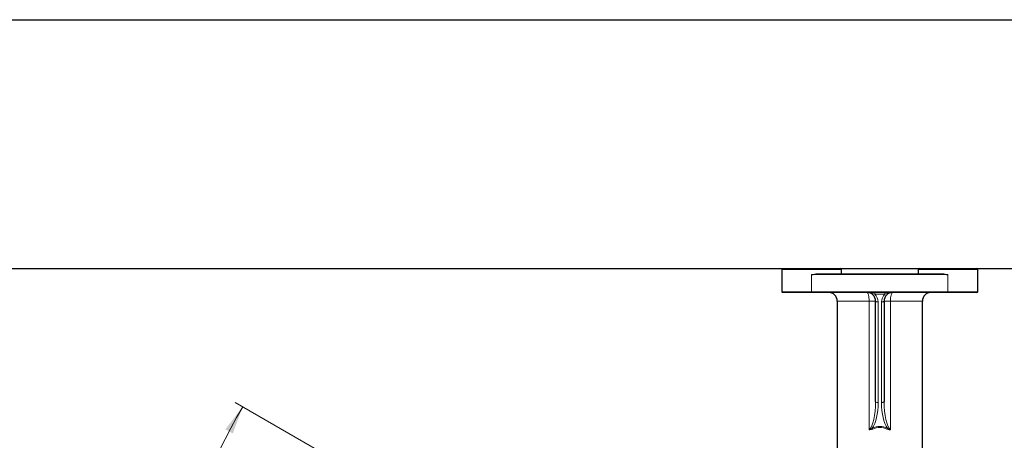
# Model space of a CAD drawing. Header units: millimetres. Extents: x 0 to 4205, y -17 to 2970.
# Tile 18 of 30: x 1894 to 2472, y 760 to 1007. Entities that reach past the tile are written whole.
import ezdxf

# ---------------------------------------------------------------- set-up
doc = ezdxf.new("R2010")
doc.units = ezdxf.units.MM
doc.header["$LTSCALE"] = 5
doc.styles.add('SLDTEXTSTYLE0', font='TXT', dxfattribs={"width": 0.605})
doc.dimstyles.new('SLDDIMSTYLE6', dxfattribs={"dimtxt": 12.841593, "dimasz": 16.5, "dimexe": 0, "dimexo": 0.0625, "dimgap": 3.210398, "dimtad": 1, "dimdec": 4, "dimlfac": 5, "dimzin": 12, "dimdsep": 46, "dimtxsty": 'SLDTEXTSTYLE0', "dimsah": 1, "dimcen": 0.09, "dimadec": 3, "dimazin": 3, "dimtfac": 1, "dimtdec": 1, "dimtofl": 0, "dimtmove": 0, "dimatfit": 3, "dimfxl": 1, "dimfrac": 2, "dimtolj": 1, "dimtzin": 12, "dimarcsym": 0})

# ---------------------------------------------------------------- blocks, each defined once
blk = doc.blocks.new('_D_11')
at = {"color": 7, "linetype": 'Continuous', "lineweight": 18}
for p, q in [((2069.92, 754.22), (2020.89, 782.53)), ((2069.92, 374.22), (2020.89, 345.92))]:
    blk.add_line(p, q, dxfattribs=at)
blk.add_arc((2399.01, 564.22), 431.61, 150, 210, dxfattribs=at)
for points in [[(2025.22, 780.03), (2015.06, 766.79), (2019.44, 764.37)], [(2025.22, 348.42), (2019.44, 364.07), (2015.06, 361.65)]]:
    blk.add_solid(points, dxfattribs=at)
at = {"color": 7, "linetype": 'Continuous', "lineweight": 18, "insert": (1950.73, 587.14), "char_height": 13.229, "attachment_point": 1, "rotation": 85.37194, "style": 'SLDTEXTSTYLE0'}
blk.add_mtext('60°', dxfattribs=at)

msp = doc.modelspace()

# ---------------------------------------------------------------- linework, layer by layer
at = {"color": 7, "linetype": 'Continuous', "lineweight": 25}
for p, q in [((1782.641749, 1006.932745), (2970.076651, 1006.932745)), ((1782.641749, 860.972355), (2970.076651, 860.972355)), ((2342.006106, 860.972355), (2359.006106, 860.972355)), ((2359.006106, 860.972355), (2376.006106, 860.972355)), ((2422.006106, 860.972355), (2456.006106, 860.972355)), ((2341.506106, 860.472355), (2341.506106, 847.472355)), ((2363.159418, 857.972355), (2434.852794, 857.972355)), ((2376.506106, 857.972355), (2376.506106, 860.472355)), ((2421.506106, 860.472355), (2421.506106, 857.972355)), ((2456.506106, 847.472355), (2456.506106, 860.472355)), ((2359.006106, 846.972355), (2342.006106, 846.972355)), ((2439.006106, 846.972355), (2359.006106, 846.972355)), ((2456.006106, 846.972355), (2439.006106, 846.972355)), ((2374.006106, 841.972355), (2374.006106, 672.379431)), ((2396.506106, 783.024517), (2396.506106, 841.972355)), ((2401.506106, 841.972355), (2401.506106, 783.024517)), ((2424.006106, 627.722355), (2424.006106, 841.972355))]:
    msp.add_line(p, q, dxfattribs=at)
at = {"color": 8, "linetype": 'Continuous', "lineweight": 18}
for p, q in [((2359.006106, 860.472355), (2341.506106, 860.472355)), ((2376.506106, 860.472355), (2359.006106, 860.472355)), ((2359.006106, 847.472355), (2359.006106, 857.472355)), ((2439.006106, 857.472355), (2359.006106, 857.472355)), ((2456.506106, 860.472355), (2421.506106, 860.472355)), ((2439.006106, 847.472355), (2439.006106, 857.472355)), ((2341.506106, 847.472355), (2359.006106, 847.472355)), ((2359.006106, 847.472355), (2359.006106, 846.972355)), ((2359.006106, 847.472355), (2439.006106, 847.472355)), ((2396.130847, 846.006089), (2396.130847, 846.972355)), ((2401.881366, 846.006089), (2396.130847, 846.006089)), ((2401.881366, 846.006089), (2401.881366, 846.972355)), ((2439.006106, 847.472355), (2439.006106, 846.972355)), ((2439.006106, 847.472355), (2456.506106, 847.472355)), ((2392.756106, 841.972355), (2374.006106, 841.972355)), ((2392.756106, 841.972355), (2396.506106, 841.972355)), ((2392.756106, 766.494661), (2392.756106, 841.972355)), ((2398.006106, 841.43862), (2398.006106, 782.490782)), ((2400.006106, 782.490782), (2400.006106, 841.43862)), ((2405.256106, 841.972355), (2401.506106, 841.972355)), ((2405.256106, 841.972355), (2405.256106, 766.494661)), ((2424.006106, 841.972355), (2405.256106, 841.972355))]:
    msp.add_line(p, q, dxfattribs=at)
at = {"color": 8, "linetype": 'Continuous', "lineweight": 18, "flags": 128}
for points in [[(2392.756106, 841.972355), (2392.732088, 842.947806), (2392.660956, 843.885772), (2392.545443, 844.750206), (2392.38999, 845.507889), (2392.200569, 846.129703), (2391.984461, 846.591752), (2391.749969, 846.876281), (2391.506106, 846.972355)], [(2405.256106, 841.972355), (2405.280125, 842.947806), (2405.351257, 843.885772), (2405.466769, 844.750206), (2405.622223, 845.507889), (2405.811644, 846.129703), (2406.027752, 846.591752), (2406.262243, 846.876281), (2406.506106, 846.972355)], [(2398.006106, 841.43862), (2397.713471, 841.448876), (2397.432081, 841.479248), (2397.172751, 841.528571), (2396.945446, 841.594948), (2396.758902, 841.675828), (2396.620287, 841.768103), (2396.534928, 841.868228), (2396.506106, 841.972355)], [(2400.006106, 841.43862), (2400.298742, 841.448876), (2400.580131, 841.479248), (2400.839462, 841.528571), (2401.066767, 841.594948), (2401.253311, 841.675828), (2401.391926, 841.768103), (2401.477284, 841.868228), (2401.506106, 841.972355)], [(2396.506106, 783.024517), (2396.534928, 782.92039), (2396.620287, 782.820266), (2396.758902, 782.72799), (2396.945446, 782.64711), (2397.172751, 782.580733), (2397.432081, 782.53141), (2397.713471, 782.501038), (2398.006106, 782.490782)], [(2401.506106, 783.024517), (2401.477284, 782.92039), (2401.391926, 782.820266), (2401.253311, 782.72799), (2401.066767, 782.64711), (2400.839462, 782.580733), (2400.580131, 782.53141), (2400.298742, 782.501038), (2400.006106, 782.490782)]]:
    msp.add_lwpolyline(points, dxfattribs=at)
at = {"color": 7, "linetype": 'Continuous', "lineweight": 25}
for centre, radius, start, end in [((2342.006106, 860.472355), 0.5, 90, 180), ((2376.006106, 860.472355), 0.5, 0, 90), ((2422.006106, 860.472355), 0.5, 90, 180), ((2456.006106, 860.472355), 0.5, 0, 90), ((2342.006106, 847.472355), 0.5, 180, 270), ((2369.006106, 841.972355), 5, 0, 90), ((2391.506106, 841.972355), 5, 0, 90), ((2406.506106, 841.972355), 5, 90, 180), ((2429.006106, 841.972355), 5, 90, 180), ((2456.006106, 847.472355), 0.5, 270, 0)]:
    msp.add_arc(centre, radius, start, end, dxfattribs=at)
at = {"color": 8, "linetype": 'Continuous', "lineweight": 18}
for centre, radius, start, end in [((2391.506106, 841.43862), 6.5, 0, 44.643025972), ((2406.506106, 841.43862), 6.5, 135.356974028, 180), ((2386.143695, 763.182798), 9.469818, 23.308739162, 26.875108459), ((2411.868518, 763.182798), 9.469818, 153.124891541, 156.691260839)]:
    msp.add_arc(centre, radius, start, end, dxfattribs=at)
for centre, major_axis, ratio, start_param, end_param in [((2391.506106, 783.024517), (0, 17.071961), 0.292877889, 3.3942729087, 4.7123889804), ((2391.506106, 782.490782), (0, 17.071961), 0.3807412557, 3.6360513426, 4.7123889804), ((2406.506106, 782.490782), (0, 17.071961), 0.3807412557, 1.5707963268, 2.6471339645), ((2406.506106, 783.024517), (0, 17.071961), 0.292877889, 1.5707963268, 2.8889123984), ((2399.006106, 698.835453), (0, 69.601073), 0.3807412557, 6.1157860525, 6.4505845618), ((2399.006106, 698.301718), (0, 69.601073), 0.3591898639, 6.1157860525, 6.4505845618)]:
    msp.add_ellipse(centre, major_axis=major_axis, ratio=ratio, start_param=start_param, end_param=end_param, dxfattribs=at)
at = {"color": 7, "linetype": 'Continuous', "lineweight": 25}
for points, knots in [([(2359.006106, 857.472355), (2359.014802, 857.473824), (2360.073311, 857.652691), (2361.469568, 857.913607), (2362.833789, 857.961034), (2363.159418, 857.972355)], [0, 0, 0, 0, 0.0062664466, 0.762803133, 1, 1, 1, 1]), ([(2434.852794, 857.972355), (2435.178424, 857.961034), (2436.542645, 857.913607), (2437.938902, 857.652691), (2438.997411, 857.473824), (2439.006106, 857.472355)], [0, 0, 0, 0, 0.237196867, 0.9937335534, 1, 1, 1, 1])]:
    msp.add_open_spline(points, degree=3, knots=knots, dxfattribs=at)
at = {"color": 8, "linetype": 'Continuous', "lineweight": 18}
for points, knots in [([(2396.130847, 846.006089), (2395.641442, 846.160317), (2394.432433, 846.541316), (2392.945181, 846.890657), (2391.899551, 846.967878), (2391.575889, 846.972314), (2391.510672, 846.972352), (2391.506106, 846.972355)], [0, 0, 0, 0, 0.3191995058, 0.788539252, 0.9573037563, 0.9970110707, 1, 1, 1, 1]), ([(2401.881366, 846.006089), (2402.370771, 846.160317), (2403.57978, 846.541316), (2405.067031, 846.890657), (2406.112661, 846.967878), (2406.436324, 846.972314), (2406.501541, 846.972352), (2406.506106, 846.972355)], [0, 0, 0, 0, 0.31919950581, 0.78853925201, 0.9573037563, 0.99701107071, 1, 1, 1, 1]), ([(2392.756106, 766.494661), (2392.761333, 766.496125), (2392.797689, 766.506304), (2392.949896, 766.551534), (2393.600017, 766.781126), (2394.145695, 767.157036), (2394.590715, 767.463603)], [0, 0, 0, 0, 0.0078158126, 0.0543682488, 0.2288032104, 1, 1, 1, 1]), ([(2394.840643, 766.929868), (2394.305942, 766.724173), (2393.657458, 766.474706), (2392.948915, 766.4772), (2392.795979, 766.490265), (2392.760642, 766.494161), (2392.756106, 766.494661)], [0, 0, 0, 0, 0.783106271, 0.9497497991, 0.9935503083, 1, 1, 1, 1]), ([(2405.256106, 766.494661), (2405.251571, 766.494161), (2405.187398, 766.487088), (2404.942035, 766.470786), (2404.229895, 766.511591), (2403.614229, 766.754918), (2403.171569, 766.929868)], [0, 0, 0, 0, 0.006436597, 0.0910713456, 0.3464874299, 1, 1, 1, 1]), ([(2405.256106, 766.494661), (2405.25088, 766.496125), (2405.185327, 766.51448), (2404.946072, 766.588682), (2404.304524, 766.844822), (2403.787747, 767.206953), (2403.421497, 767.463603)], [0, 0, 0, 0, 0.0078080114, 0.0979321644, 0.3606863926, 1, 1, 1, 1])]:
    msp.add_open_spline(points, degree=3, knots=knots, dxfattribs=at)

# ---------------------------------------------------------------- dimensions: what is measured, and where the dimension line sits
at = {"color": 7, "linetype": 'Continuous', "lineweight": 18}
dim = msp.add_angular_dim_2l(base=(1967.398841, 564.222355), line1=((2399.006106, 564.222355), (2069.916453, 754.222355)), line2=((2069.916453, 374.222355), (2399.006106, 564.222355)), dimstyle='SLDDIMSTYLE6', dxfattribs=at)
dim.commit()
dim.dimension.update_dxf_attribs({"geometry": '_D_11', "text_midpoint": (1968.806106, 599.047505), "dimtype": 162})

doc.saveas('drawing.dxf')
